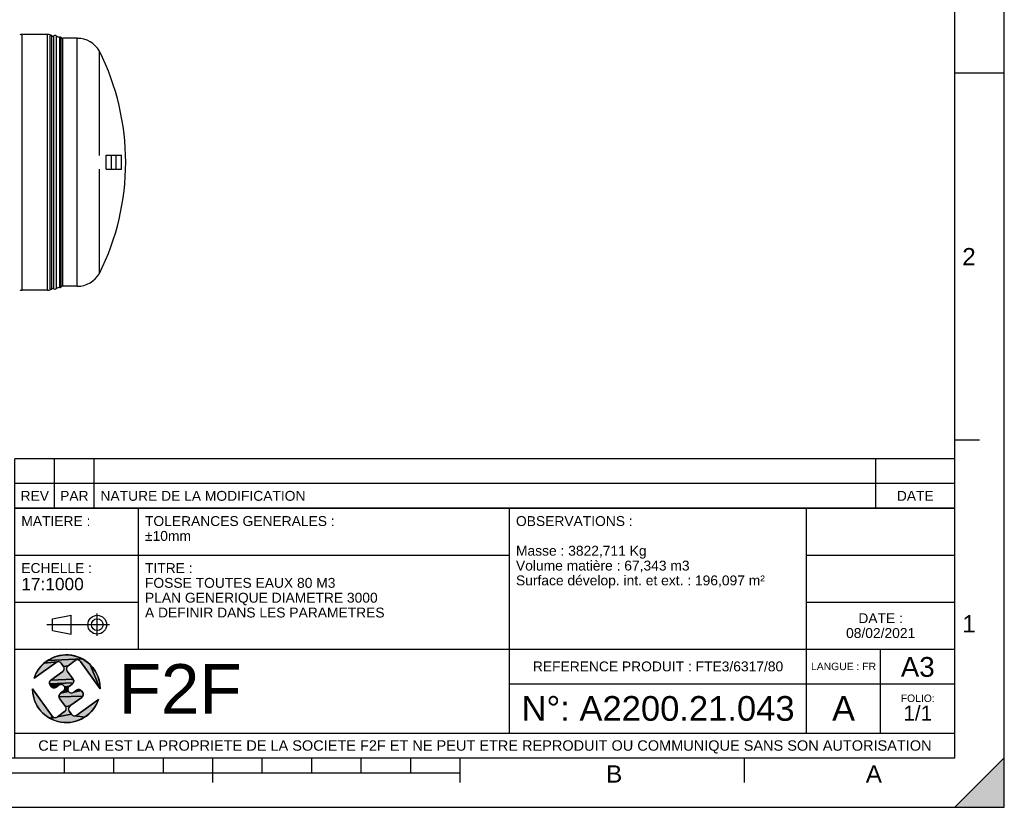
# Model space of a CAD drawing. Header units: millimetres. Extents: x 0 to 420, y 0 to 297.
# Tile 17 of 28: x 221 to 420, y 0 to 159. Entities that reach past the tile are written whole.
import ezdxf

# ---------------------------------------------------------------- set-up
doc = ezdxf.new("R2010")
doc.units = ezdxf.units.MM
doc.header["$LTSCALE"] = 23.1
doc.layers.get('0').update_dxf_attribs({"linetype": 'CONTINUOUS'})
doc.layers.add('AXES_REF', color=7, linetype='CONTINUOUS')
doc.layers.add('SURFACES', color=7, linetype='CONTINUOUS')
doc.styles.get("Standard").update_dxf_attribs({"font": 'arial.ttf'})
doc.styles.add('TEXTSTYLE_2', font='arial.ttf')

# ---------------------------------------------------------------- blocks, each defined once
blk = doc.blocks.new('MARGEA3_BL0', base_point=(210.000078, 148.5))
at = {"color": 7, "linetype": 'Continuous'}
for p, q in [((420, 0), (420, 296.999914)), ((420.000078, 0.000001), (420.000078, 297.000001)), ((410.000078, 10.000001), (410.000078, 287.000001)), ((420.000078, 148.500001), (410.000078, 148.500001)), ((415.000078, 74.250001), (410.000078, 74.250001)), ((10.000078, 10.000001), (410.000078, 10.000001)), ((230.000078, 7.000001), (230.000078, 10.000001)), ((240.000078, 7.000001), (240.000078, 10.000001)), ((250.000078, 7.000001), (250.000078, 10.000001)), ((260.000078, 5.000001), (260.000078, 10.000001)), ((270.000078, 7.000001), (270.000078, 10.000001)), ((280.000078, 7.000001), (280.000078, 10.000001)), ((290.000078, 7.000001), (290.000078, 10.000001)), ((300.000078, 7.000001), (300.000078, 10.000001)), ((310.000078, 5.000001), (310.000078, 10.000001)), ((367.500078, 5.000001), (367.500078, 10.000001)), ((420, 10), (410, 0)), ((420, 10), (410, 0)), ((420.000078, 10.000001), (410.000078, 0.000001)), ((420, 0), (420, 10)), ((420.000078, 0.000001), (420.000078, 10.000001)), ((110.000078, 7.000001), (310.000078, 7.000001)), ((0.000078, 0), (420.000078, 0)), ((410, 0), (420, 0)), ((410.000078, 0.000001), (420.000078, 0.000001))]:
    blk.add_line(p, q, dxfattribs=at)
blk.add_solid([(420, 10), (410, 0), (420, 0)], dxfattribs=at)
at = {"color": 7, "linetype": 'Continuous', "style": 'TEXTSTYLE_2', "oblique": 0.00001872}
for s, p in [('2', (411.500078, 109.625001)), ('1', (411.500078, 35.375001)), ('B', (339.500078, 5.000001)), ('A', (392.000078, 5.000001))]:
    blk.add_text(s, height=3.5, dxfattribs=at).set_placement(p)
blk = doc.blocks.new('ISO_BL2', base_point=(232.75, 36.94))
at = {"color": 2, "linetype": 'Continuous'}
for p, q in [((227.55, 38.13), (231.35, 38.84)), ((227.55, 35.76), (227.55, 38.13)), ((231.35, 35.04), (231.35, 38.84)), ((236.63, 34.66), (236.63, 39.22)), ((239.09, 36.94), (226.41, 36.94)), ((227.55, 35.76), (231.35, 35.04))]:
    blk.add_line(p, q, dxfattribs=at)
for radius in [1.9, 1.18]:
    blk.add_circle((236.63, 36.94), radius, dxfattribs=at)
blk = doc.blocks.new('LOGO-F2F-A3_BL3', base_point=(230.38, 23.99))
at = {"linetype": 'Continuous'}
for points in [[(232.34, 29.76), (232.19, 29.68), (230.73, 28.62), (229.81, 28.51), (229.34, 29.16), (229.23, 29.28), (229.09, 29.38), (228.93, 29.44), (228.77, 29.47), (228.6, 29.45), (225.89, 29.16), (226.63, 29.71), (233.64, 30.01), (234.42, 29.52), (235.12, 28.93), (237.23, 23.99), (233.24, 29.51), (233.13, 29.63), (232.99, 29.73), (232.83, 29.79), (232.67, 29.82), (232.5, 29.81)], [(229.18, 30.73), (230.09, 30.83), (231.01, 30.81), (231.92, 30.66), (232.8, 30.39), (233.64, 30.01), (226.63, 29.71), (227.43, 30.17), (228.28, 30.51)], [(228.29, 29.32), (223.88, 26.13), (224.22, 26.98), (224.68, 27.78), (225.24, 28.51), (225.89, 29.16), (228.6, 29.45), (228.44, 29.41)], [(230.61, 28.51), (230.51, 28.37), (230.45, 28.21), (230.42, 28.05), (230.43, 27.88), (230.48, 27.72), (230.56, 27.57), (231.74, 25.95), (227.26, 25.74), (229.64, 27.46), (229.76, 27.57), (229.86, 27.71), (229.92, 27.87), (229.95, 28.03), (229.94, 28.2), (229.89, 28.36), (229.81, 28.51), (230.73, 28.62)], [(237.17, 24.9), (237.23, 23.99), (235.12, 28.93), (235.74, 28.25), (236.27, 27.49), (236.68, 26.67), (236.99, 25.81)], [(231.82, 25.81), (231.87, 25.65), (231.88, 25.48), (231.85, 25.31), (231.79, 25.16), (226.96, 25), (226.95, 25.17), (226.98, 25.33), (227.04, 25.49), (227.14, 25.63), (227.26, 25.74), (231.74, 25.95)], [(223.59, 23.07), (223.53, 23.99), (227.53, 18.46), (227.64, 18.34), (227.13, 17.96), (226.35, 18.45), (225.64, 19.04), (225.02, 19.72), (224.5, 20.48), (224.08, 21.3), (223.78, 22.17)], [(231.69, 25.02), (231.57, 24.91), (231, 24.5), (230.01, 24.38), (229.93, 24.52), (229.82, 24.65), (229.68, 24.74), (229.53, 24.81), (229.36, 24.83), (227.01, 24.84), (226.96, 25), (231.79, 25.16)], [(229.03, 24.77), (228.88, 24.69), (228.32, 24.28), (228.17, 24.2), (228.01, 24.15), (227.84, 24.14), (227.68, 24.17), (227.52, 24.23), (227.38, 24.33), (227.27, 24.45), (227.09, 24.69), (227.01, 24.84), (229.36, 24.83), (229.19, 24.82)], [(230.88, 24.38), (230.78, 24.24), (230.72, 24.09), (230.69, 23.92), (230.7, 23.76), (230.75, 23.59), (230.83, 23.45), (229.2, 23.07), (229.76, 23.48), (229.89, 23.59), (229.98, 23.73), (230.05, 23.88), (230.07, 24.05), (230.06, 24.22), (230.01, 24.38), (231, 24.5)], [(233.49, 23.52), (233.67, 23.28), (233.75, 23.13), (233.8, 22.97), (233.81, 22.8), (233.79, 22.64), (233.72, 22.48), (228.9, 22.33), (228.89, 22.49), (228.91, 22.66), (228.98, 22.82), (229.07, 22.95), (229.2, 23.07), (230.83, 23.45), (230.95, 23.32), (231.08, 23.23), (231.24, 23.16), (231.41, 23.14), (231.57, 23.15), (231.73, 23.2), (231.88, 23.28), (233.38, 23.65)], [(233.63, 22.34), (233.5, 22.23), (231.12, 20.51), (230.2, 20.4), (229.03, 22.02), (228.95, 22.16), (228.9, 22.33), (233.72, 22.48)], [(232.92, 23.83), (233.09, 23.8), (233.24, 23.74), (233.38, 23.65), (231.88, 23.28), (232.45, 23.69), (232.59, 23.77), (232.75, 23.82)], [(231, 20.4), (230.9, 20.26), (230.84, 20.1), (230.82, 19.94), (230.83, 19.77), (230.87, 19.61), (230.96, 19.46), (231.43, 18.82), (228.57, 18.3), (230.03, 19.35), (230.16, 19.46), (230.25, 19.6), (230.32, 19.76), (230.34, 19.92), (230.33, 20.09), (230.28, 20.25), (230.2, 20.4), (231.12, 20.51)], [(234.87, 18.81), (234.14, 18.26), (232.17, 18.52), (232.33, 18.57), (232.47, 18.65), (236.89, 21.84), (236.54, 20.99), (236.09, 20.19), (235.53, 19.46)], [(232, 18.51), (232.17, 18.52), (234.14, 18.26), (233.34, 17.81), (232.48, 17.47), (231.59, 17.24), (230.67, 17.14), (229.75, 17.16), (228.85, 17.31), (227.96, 17.58), (227.13, 17.96), (228.1, 18.15), (228.27, 18.17), (228.43, 18.21), (228.57, 18.3), (231.43, 18.82), (231.54, 18.69), (231.68, 18.6), (231.83, 18.53)], [(228.1, 18.15), (227.13, 17.96), (227.64, 18.34), (227.78, 18.24), (227.93, 18.18)]]:
    blk.add_hatch(color=2, dxfattribs=at).paths.add_polyline_path(points)
at = {"color": 2, "linetype": 'Continuous'}
for p, q in [((226.63, 29.71), (227.43, 30.17)), ((233.64, 30.01), (226.63, 29.71)), ((227.43, 30.17), (228.28, 30.51)), ((228.28, 30.51), (229.18, 30.73)), ((229.18, 30.73), (230.09, 30.83)), ((230.09, 30.83), (231.01, 30.81)), ((231.01, 30.81), (231.92, 30.66)), ((231.92, 30.66), (232.8, 30.39)), ((232.8, 30.39), (233.64, 30.01)), ((233.64, 30.01), (234.42, 29.52)), ((224.68, 27.78), (225.24, 28.51)), ((225.24, 28.51), (225.89, 29.16)), ((225.89, 29.16), (226.63, 29.71)), ((228.6, 29.45), (225.89, 29.16)), ((228.44, 29.41), (228.29, 29.32)), ((228.6, 29.45), (228.44, 29.41)), ((228.77, 29.47), (228.6, 29.45)), ((228.93, 29.44), (228.77, 29.47)), ((229.09, 29.38), (228.93, 29.44)), ((229.23, 29.28), (229.09, 29.38)), ((229.34, 29.16), (229.23, 29.28)), ((230.73, 28.62), (229.81, 28.51)), ((229.89, 28.36), (229.81, 28.51)), ((229.94, 28.2), (229.89, 28.36)), ((229.92, 27.87), (229.95, 28.03)), ((229.95, 28.03), (229.94, 28.2)), ((230.45, 28.21), (230.42, 28.05)), ((230.42, 28.05), (230.43, 27.88)), ((230.43, 27.88), (230.48, 27.72)), ((230.51, 28.37), (230.45, 28.21)), ((230.61, 28.51), (230.51, 28.37)), ((230.73, 28.62), (230.61, 28.51)), ((232.34, 29.76), (232.19, 29.68)), ((232.5, 29.81), (232.34, 29.76)), ((232.67, 29.82), (232.5, 29.81)), ((232.83, 29.79), (232.67, 29.82)), ((232.99, 29.73), (232.83, 29.79)), ((233.13, 29.63), (232.99, 29.73)), ((233.24, 29.51), (233.13, 29.63)), ((234.42, 29.52), (235.12, 28.93)), ((235.12, 28.93), (237.23, 23.99)), ((235.12, 28.93), (235.74, 28.25)), ((235.74, 28.25), (236.27, 27.49)), ((223.88, 26.13), (224.22, 26.98)), ((224.22, 26.98), (224.68, 27.78)), ((231.74, 25.95), (227.26, 25.74)), ((229.64, 27.46), (229.76, 27.57)), ((229.76, 27.57), (229.86, 27.71)), ((229.86, 27.71), (229.92, 27.87)), ((230.48, 27.72), (230.56, 27.57)), ((231.74, 25.95), (231.82, 25.81)), ((236.27, 27.49), (236.68, 26.67)), ((236.68, 26.67), (236.99, 25.81)), ((223.59, 23.07), (223.53, 23.99)), ((226.95, 25.17), (226.98, 25.33)), ((226.96, 25), (226.95, 25.17)), ((231.79, 25.16), (226.96, 25)), ((227.01, 24.84), (226.96, 25)), ((226.98, 25.33), (227.04, 25.49)), ((227.09, 24.69), (227.01, 24.84)), ((229.36, 24.83), (227.01, 24.84)), ((227.04, 25.49), (227.14, 25.63)), ((227.14, 25.63), (227.26, 25.74)), ((227.38, 24.33), (227.27, 24.45)), ((227.52, 24.23), (227.38, 24.33)), ((227.68, 24.17), (227.52, 24.23)), ((227.84, 24.14), (227.68, 24.17)), ((228.01, 24.15), (227.84, 24.14)), ((228.17, 24.2), (228.01, 24.15)), ((228.32, 24.28), (228.17, 24.2)), ((229.03, 24.77), (228.88, 24.69)), ((229.19, 24.82), (229.03, 24.77)), ((229.36, 24.83), (229.19, 24.82)), ((229.53, 24.81), (229.36, 24.83)), ((229.68, 24.74), (229.53, 24.81)), ((229.82, 24.65), (229.68, 24.74)), ((229.93, 24.52), (229.82, 24.65)), ((230.01, 24.38), (229.93, 24.52)), ((231, 24.5), (230.01, 24.38)), ((230.06, 24.22), (230.01, 24.38)), ((230.05, 23.88), (230.07, 24.05)), ((230.07, 24.05), (230.06, 24.22)), ((230.72, 24.09), (230.69, 23.92)), ((230.69, 23.92), (230.7, 23.76)), ((230.78, 24.24), (230.72, 24.09)), ((230.88, 24.38), (230.78, 24.24)), ((231, 24.5), (230.88, 24.38)), ((231.69, 25.02), (231.57, 24.91)), ((231.79, 25.16), (231.69, 25.02)), ((231.85, 25.31), (231.79, 25.16)), ((231.82, 25.81), (231.87, 25.65)), ((231.88, 25.48), (231.85, 25.31)), ((231.87, 25.65), (231.88, 25.48)), ((236.99, 25.81), (237.17, 24.9)), ((237.17, 24.9), (237.23, 23.99)), ((223.78, 22.17), (223.59, 23.07)), ((224.08, 21.3), (223.78, 22.17)), ((228.89, 22.49), (228.91, 22.66)), ((228.9, 22.33), (228.89, 22.49)), ((233.72, 22.48), (228.9, 22.33)), ((228.95, 22.16), (228.9, 22.33)), ((228.91, 22.66), (228.98, 22.82)), ((229.03, 22.02), (228.95, 22.16)), ((228.98, 22.82), (229.07, 22.95)), ((229.07, 22.95), (229.2, 23.07)), ((230.83, 23.45), (229.2, 23.07)), ((229.76, 23.48), (229.89, 23.59)), ((229.89, 23.59), (229.98, 23.73)), ((229.98, 23.73), (230.05, 23.88)), ((230.7, 23.76), (230.75, 23.59)), ((230.75, 23.59), (230.83, 23.45)), ((230.83, 23.45), (230.95, 23.32)), ((230.95, 23.32), (231.08, 23.23)), ((231.08, 23.23), (231.24, 23.16)), ((231.24, 23.16), (231.41, 23.14)), ((231.41, 23.14), (231.57, 23.15)), ((231.57, 23.15), (231.73, 23.2)), ((231.73, 23.2), (231.88, 23.28)), ((233.38, 23.65), (231.88, 23.28)), ((232.45, 23.69), (232.59, 23.77)), ((232.59, 23.77), (232.75, 23.82)), ((232.75, 23.82), (232.92, 23.83)), ((232.92, 23.83), (233.09, 23.8)), ((233.09, 23.8), (233.24, 23.74)), ((233.24, 23.74), (233.38, 23.65)), ((233.38, 23.65), (233.49, 23.52)), ((233.63, 22.34), (233.5, 22.23)), ((233.72, 22.48), (233.63, 22.34)), ((233.67, 23.28), (233.75, 23.13)), ((233.79, 22.64), (233.72, 22.48)), ((233.75, 23.13), (233.8, 22.97)), ((233.81, 22.8), (233.79, 22.64)), ((233.8, 22.97), (233.81, 22.8)), ((224.5, 20.48), (224.08, 21.3)), ((225.02, 19.72), (224.5, 20.48)), ((231.12, 20.51), (230.2, 20.4)), ((230.28, 20.25), (230.2, 20.4)), ((230.33, 20.09), (230.28, 20.25)), ((230.32, 19.76), (230.34, 19.92)), ((230.34, 19.92), (230.33, 20.09)), ((230.84, 20.1), (230.82, 19.94)), ((230.82, 19.94), (230.83, 19.77)), ((230.9, 20.26), (230.84, 20.1)), ((231, 20.4), (230.9, 20.26)), ((231.12, 20.51), (231, 20.4)), ((236.09, 20.19), (235.53, 19.46)), ((236.54, 20.99), (236.09, 20.19)), ((236.89, 21.84), (236.54, 20.99)), ((225.64, 19.04), (225.02, 19.72)), ((226.35, 18.45), (225.64, 19.04)), ((227.13, 17.96), (226.35, 18.45)), ((227.64, 18.34), (227.13, 17.96)), ((228.1, 18.15), (227.13, 17.96)), ((227.96, 17.58), (227.13, 17.96)), ((227.53, 18.46), (227.64, 18.34)), ((227.64, 18.34), (227.78, 18.24)), ((227.78, 18.24), (227.93, 18.18)), ((227.93, 18.18), (228.1, 18.15)), ((228.1, 18.15), (228.27, 18.17)), ((228.27, 18.17), (228.43, 18.21)), ((228.43, 18.21), (228.57, 18.3)), ((231.43, 18.82), (228.57, 18.3)), ((230.03, 19.35), (230.16, 19.46)), ((230.16, 19.46), (230.25, 19.6)), ((230.25, 19.6), (230.32, 19.76)), ((230.83, 19.77), (230.87, 19.61)), ((230.87, 19.61), (230.96, 19.46)), ((231.43, 18.82), (231.54, 18.69)), ((231.54, 18.69), (231.68, 18.6)), ((231.68, 18.6), (231.83, 18.53)), ((231.83, 18.53), (232, 18.51)), ((232, 18.51), (232.17, 18.52)), ((232.17, 18.52), (232.33, 18.57)), ((234.14, 18.26), (232.17, 18.52)), ((232.33, 18.57), (232.47, 18.65)), ((234.14, 18.26), (233.34, 17.81)), ((234.87, 18.81), (234.14, 18.26)), ((235.53, 19.46), (234.87, 18.81)), ((228.85, 17.31), (227.96, 17.58)), ((229.75, 17.16), (228.85, 17.31)), ((230.67, 17.14), (229.75, 17.16)), ((231.59, 17.24), (230.67, 17.14)), ((232.48, 17.47), (231.59, 17.24)), ((233.34, 17.81), (232.48, 17.47))]:
    blk.add_line(p, q, dxfattribs=at)
at = {"color": 7, "linetype": 'Continuous'}
for p, q in [((223.88, 26.13), (228.29, 29.32)), ((229.34, 29.16), (229.81, 28.51)), ((230.73, 28.62), (232.19, 29.68)), ((233.24, 29.51), (237.23, 23.99)), ((229.64, 27.46), (227.26, 25.74)), ((231.74, 25.95), (230.56, 27.57)), ((227.53, 18.46), (223.53, 23.99)), ((227.09, 24.69), (227.27, 24.45)), ((228.32, 24.28), (228.88, 24.69)), ((231, 24.5), (231.57, 24.91)), ((229.03, 22.02), (230.2, 20.4)), ((229.76, 23.48), (229.2, 23.07)), ((231.12, 20.51), (233.5, 22.23)), ((232.45, 23.69), (231.88, 23.28)), ((233.67, 23.28), (233.49, 23.52)), ((236.89, 21.84), (232.47, 18.65)), ((230.03, 19.35), (228.57, 18.3)), ((231.43, 18.82), (230.96, 19.46))]:
    blk.add_line(p, q, dxfattribs=at)
at = {"color": 2, "linetype": 'Continuous'}
for points in [[(232.34, 29.76), (232.19, 29.68), (230.73, 28.62), (229.81, 28.51), (229.34, 29.16), (229.23, 29.28), (229.09, 29.38), (228.93, 29.44), (228.77, 29.47), (228.6, 29.45), (225.89, 29.16), (226.63, 29.71), (233.64, 30.01), (234.42, 29.52), (235.12, 28.93), (237.23, 23.99), (233.24, 29.51), (233.13, 29.63), (232.99, 29.73), (232.83, 29.79), (232.67, 29.82), (232.5, 29.81), (232.34, 29.76)], [(229.18, 30.73), (230.09, 30.83), (231.01, 30.81), (231.92, 30.66), (232.8, 30.39), (233.64, 30.01), (226.63, 29.71), (227.43, 30.17), (228.28, 30.51), (229.18, 30.73)], [(228.29, 29.32), (223.88, 26.13), (224.22, 26.98), (224.68, 27.78), (225.24, 28.51), (225.89, 29.16), (228.6, 29.45), (228.44, 29.41), (228.29, 29.32)], [(230.61, 28.51), (230.51, 28.37), (230.45, 28.21), (230.42, 28.05), (230.43, 27.88), (230.48, 27.72), (230.56, 27.57), (231.74, 25.95), (227.26, 25.74), (229.64, 27.46), (229.76, 27.57), (229.86, 27.71), (229.92, 27.87), (229.95, 28.03), (229.94, 28.2), (229.89, 28.36), (229.81, 28.51), (230.73, 28.62), (230.61, 28.51)], [(237.17, 24.9), (237.23, 23.99), (235.12, 28.93), (235.74, 28.25), (236.27, 27.49), (236.68, 26.67), (236.99, 25.81), (237.17, 24.9)], [(231.82, 25.81), (231.87, 25.65), (231.88, 25.48), (231.85, 25.31), (231.79, 25.16), (226.96, 25), (226.95, 25.17), (226.98, 25.33), (227.04, 25.49), (227.14, 25.63), (227.26, 25.74), (231.74, 25.95), (231.82, 25.81)], [(223.59, 23.07), (223.53, 23.99), (227.53, 18.46), (227.64, 18.34), (227.13, 17.96), (226.35, 18.45), (225.64, 19.04), (225.02, 19.72), (224.5, 20.48), (224.08, 21.3), (223.78, 22.17), (223.59, 23.07)], [(231.69, 25.02), (231.57, 24.91), (231, 24.5), (230.01, 24.38), (229.93, 24.52), (229.82, 24.65), (229.68, 24.74), (229.53, 24.81), (229.36, 24.83), (227.01, 24.84), (226.96, 25), (231.79, 25.16), (231.69, 25.02)], [(229.03, 24.77), (228.88, 24.69), (228.32, 24.28), (228.17, 24.2), (228.01, 24.15), (227.84, 24.14), (227.68, 24.17), (227.52, 24.23), (227.38, 24.33), (227.27, 24.45), (227.09, 24.69), (227.01, 24.84), (229.36, 24.83), (229.19, 24.82), (229.03, 24.77)], [(230.88, 24.38), (230.78, 24.24), (230.72, 24.09), (230.69, 23.92), (230.7, 23.76), (230.75, 23.59), (230.83, 23.45), (229.2, 23.07), (229.76, 23.48), (229.89, 23.59), (229.98, 23.73), (230.05, 23.88), (230.07, 24.05), (230.06, 24.22), (230.01, 24.38), (231, 24.5), (230.88, 24.38)], [(233.49, 23.52), (233.67, 23.28), (233.75, 23.13), (233.8, 22.97), (233.81, 22.8), (233.79, 22.64), (233.72, 22.48), (228.9, 22.33), (228.89, 22.49), (228.91, 22.66), (228.98, 22.82), (229.07, 22.95), (229.2, 23.07), (230.83, 23.45), (230.95, 23.32), (231.08, 23.23), (231.24, 23.16), (231.41, 23.14), (231.57, 23.15), (231.73, 23.2), (231.88, 23.28), (233.38, 23.65), (233.49, 23.52)], [(233.63, 22.34), (233.5, 22.23), (231.12, 20.51), (230.2, 20.4), (229.03, 22.02), (228.95, 22.16), (228.9, 22.33), (233.72, 22.48), (233.63, 22.34)], [(232.92, 23.83), (233.09, 23.8), (233.24, 23.74), (233.38, 23.65), (231.88, 23.28), (232.45, 23.69), (232.59, 23.77), (232.75, 23.82), (232.92, 23.83)], [(231, 20.4), (230.9, 20.26), (230.84, 20.1), (230.82, 19.94), (230.83, 19.77), (230.87, 19.61), (230.96, 19.46), (231.43, 18.82), (228.57, 18.3), (230.03, 19.35), (230.16, 19.46), (230.25, 19.6), (230.32, 19.76), (230.34, 19.92), (230.33, 20.09), (230.28, 20.25), (230.2, 20.4), (231.12, 20.51), (231, 20.4)], [(234.87, 18.81), (234.14, 18.26), (232.17, 18.52), (232.33, 18.57), (232.47, 18.65), (236.89, 21.84), (236.54, 20.99), (236.09, 20.19), (235.53, 19.46), (234.87, 18.81)], [(232, 18.51), (232.17, 18.52), (234.14, 18.26), (233.34, 17.81), (232.48, 17.47), (231.59, 17.24), (230.67, 17.14), (229.75, 17.16), (228.85, 17.31), (227.96, 17.58), (227.13, 17.96), (228.1, 18.15), (228.27, 18.17), (228.43, 18.21), (228.57, 18.3), (231.43, 18.82), (231.54, 18.69), (231.68, 18.6), (231.83, 18.53), (232, 18.51)], [(228.1, 18.15), (227.13, 17.96), (227.64, 18.34), (227.78, 18.24), (227.93, 18.18), (228.1, 18.15)]]:
    blk.add_lwpolyline(points, dxfattribs=at)
at = {"color": 7, "linetype": 'Continuous'}
for centre, radius, start, end in [((230.38, 23.99), 6.85, 0, 161.7653), ((228.73, 28.72), 0.75, 35.8827, 125.8827), ((229.2, 28.07), 0.75, 305.8827, 35.8827), ((231.17, 28.01), 0.75, 125.8827, 215.8827), ((232.63, 29.07), 0.75, 35.8827, 125.8827), ((231.13, 25.51), 0.75, 305.8827, 35.8827), ((230.38, 23.99), 6.85, 180, 341.7653), ((227.7, 25.13), 0.75, 125.8827, 215.8827), ((227.88, 24.89), 0.75, 215.8827, 305.8827), ((229.32, 24.08), 0.75, 305.8827, 125.8827), ((231.44, 23.89), 0.75, 125.8827, 305.8827), ((229.64, 22.46), 0.75, 125.8827, 215.8827), ((232.89, 23.08), 0.75, 35.8827, 125.8827), ((233.06, 22.84), 0.75, 305.8827, 35.8827), ((229.59, 19.96), 0.75, 305.8827, 35.8827), ((231.56, 19.9), 0.75, 125.8827, 215.8827), ((228.13, 18.9), 0.75, 215.8827, 305.8827), ((232.03, 19.26), 0.75, 215.8827, 305.8827)]:
    blk.add_arc(centre, radius, start, end, dxfattribs=at)
blk = doc.blocks.new('*T5')
at = {"color": 2, "linetype": 'Continuous'}
for p, q in [((0, 0), (0, 50.5)), ((0, 50.5), (190, 50.5)), ((25, 22), (25, 50.5)), ((100, 5), (100, 50.5)), ((160, 5), (160, 50.5)), ((190, 0), (190, 50.5)), ((0, 41), (100, 41)), ((160, 41), (190, 41)), ((0, 31.5), (25, 31.5)), ((160, 31.5), (190, 31.5)), ((0, 22), (190, 22)), ((175, 5), (175, 22)), ((100, 15), (190, 15)), ((0, 5), (190, 5)), ((0, 0), (190, 0))]:
    blk.add_line(p, q, dxfattribs=at)
at = {"color": 5, "linetype": 'Continuous', "line_spacing_factor": 0.9}
for s, insert, char_height, width, attachment_point in [('MATIERE :\\P ', (1.28, 48.9), 2, 27.8662, 1), ('TOLERANCES GENERALES :\\P±10mm', (26.28, 48.9), 2, 76.5502, 1), ('OBSERVATIONS :\\P \\PMasse : 3822,711 Kg\\PVolume matière : 67,343 m3\\PSurface dévelop. int. et ext. : 196,097 m²', (101.28, 48.9), 2, 100.5056, 1), ('ECHELLE :\\P\\H2.5;17:1000', (1.28, 39.4), 2, 28.5204, 1), ('TITRE :\\PFOSSE TOUTES EAUX 80 M3\\PPLAN GENERIQUE DIAMETRE 3000\\PA DEFINIR DANS LES PARAMETRES', (26.28, 39.4), 2, 96.6543, 1), ('DATE :\\P08/02/2021', (175, 29.25), 2, 27.9554, 2), ('A3', (182.5, 20.4), 4, 13.6506, 2), ('REFERENCE PRODUIT : FTE3/6317/80', (130, 19.5), 2, 101.0558, 2), ('LANGUE : FR', (167.5, 19.25), 1.5, 26.2639, 2), ('N°: A2200.21.043', (130, 12.5), 5, 110.3346, 2), ('A', (167.5, 12.5), 5, 9.2937, 2), ('FOLIO:  \\P\\H3.0;1/1', (182.5, 12.81), 1.5, 16.0372, 2), ('CE PLAN EST LA PROPRIETE DE LA SOCIETE F2F ET NE PEUT ETRE REPRODUIT OU COMMUNIQUE SANS SON AUTORISATION', (95, 3.55), 2.1, 360.4506, 2)]:
    blk.add_mtext(s, dxfattribs=dict(at, insert=insert, char_height=char_height, width=width, attachment_point=attachment_point))
blk = doc.blocks.new('*T6')
at = {"color": 2, "linetype": 'Continuous'}
for p, q in [((190, 10), (0, 10)), ((0, 0), (0, 10)), ((8, 0), (8, 10)), ((16, 0), (16, 10)), ((174, 0), (174, 10)), ((190, 0), (190, 10)), ((190, 5), (0, 5)), ((190, 0), (0, 0))]:
    blk.add_line(p, q, dxfattribs=at)
at = {"color": 5, "linetype": 'Continuous', "char_height": 2, "line_spacing_factor": 0.9}
for s, insert, width, attachment_point in [('REV', (4, 3.5), 11.4647, 2), ('PAR', (12, 3.5), 11.4647, 2), ('NATURE DE LA MODIFICATION', (17.28, 3.5), 82.7212, 1), ('DATE', (182, 3.5), 14.8699, 2)]:
    blk.add_mtext(s, dxfattribs=dict(at, insert=insert, width=width, attachment_point=attachment_point))

msp = doc.modelspace()

# ---------------------------------------------------------------- linework, layer by layer
at = {"color": 7, "linetype": 'Continuous'}
for p, q in [((420, 0), (420, 297)), ((226.57, 156.34), (221.47, 156.34)), ((227.42, 104.77), (227.42, 156.17)), ((238.46, 129.06), (238.46, 131.88)), ((239.54, 131.92), (239.5, 131.92)), ((239.5, 129.02), (239.5, 131.92)), ((239.54, 129.02), (239.54, 131.92)), ((240.47, 131.92), (240.44, 131.92)), ((240.44, 129.02), (240.44, 131.92)), ((240.47, 129.02), (240.47, 131.92)), ((241.52, 129.06), (241.52, 131.88)), ((239.54, 129.02), (239.5, 129.02)), ((240.47, 129.02), (240.44, 129.02)), ((226.57, 104.6), (221.47, 104.6)), ((0, 0), (420, 0))]:
    msp.add_line(p, q, dxfattribs=at)
at = {"color": 9, "linetype": 'Continuous'}
for p, q in [((221.47, 104.6), (221.47, 156.34)), ((226.57, 104.6), (226.57, 156.34)), ((227.1, 104.7), (227.1, 156.24)), ((238.46, 129.05), (238.46, 131.89)), ((241.51, 129.05), (241.51, 131.89))]:
    msp.add_line(p, q, dxfattribs=at)
at = {"color": 7, "linetype": 'Continuous'}
for centre, radius, start, end in [((221.47, 154.98), 1.36, 90, 112.6199), ((226.57, 154.98), 1.36, 67.3801, 90), ((227.42, 157.02), 0.85, 247.3801, 270), ((238.46, 131.88), 0.0085, 90, 180), ((241.51, 131.88), 0.0085, 0, 90), ((238.46, 129.06), 0.0085, 180, 270), ((241.51, 129.06), 0.0085, 270, 360), ((221.47, 105.96), 1.36, 247.3801, 270), ((226.57, 105.96), 1.36, 270, 292.6199), ((227.42, 103.92), 0.85, 90, 112.6199)]:
    msp.add_arc(centre, radius, start, end, dxfattribs=at)
at = {"layer": 'AXES_REF', "color": 7, "linetype": 'Continuous'}
for p, q in [((238.46, 131.89), (239.5, 131.89)), ((239.54, 131.89), (240.44, 131.89)), ((240.47, 131.89), (241.51, 131.89)), ((238.46, 129.05), (239.5, 129.05)), ((239.54, 129.05), (240.44, 129.05)), ((240.47, 129.05), (241.51, 129.05))]:
    msp.add_line(p, q, dxfattribs=at)
at = {"layer": 'SURFACES', "color": 9, "linetype": 'Continuous'}
for p, q in [((227.83, 104.86), (227.83, 156.08)), ((228.42, 104.93), (228.42, 156.01)), ((229.32, 105.24), (229.32, 155.7)), ((229.69, 105.4), (229.69, 155.55)), ((232.6, 105.4), (232.6, 155.55))]:
    msp.add_line(p, q, dxfattribs=at)
at = {"layer": 'SURFACES', "color": 7, "linetype": 'Continuous'}
for p, q in [((229.05, 105.14), (229.05, 155.8)), ((232.6, 155.55), (229.69, 155.55)), ((237.06, 131.83), (237.06, 152.97)), ((237.06, 107.97), (237.06, 129.11)), ((232.6, 105.4), (229.69, 105.4))]:
    msp.add_line(p, q, dxfattribs=at)
for centre, radius, start, end in [((227.42, 156.82), 0.85, 269.9998, 298.955), ((228.08, 155.63), 0.51, 48.3599, 118.955), ((228.99, 156.65), 0.85, 228.3484, 270.3563), ((228.99, 156.65), 0.85, 270.3258, 274.5826), ((229.08, 155.46), 0.34, 44.427, 94.4392), ((229.69, 156.06), 0.51, 224.427, 270), ((232.6, 150.39), 5.15, 30.0318, 90.0076), ((192.09, 130.47), 50.29, 333.4179, 26.5821), ((232.6, 110.55), 5.15, 269.9924, 329.9682), ((227.42, 104.12), 0.85, 61.045, 90.0002), ((228.08, 105.31), 0.51, 241.045, 311.6401), ((228.99, 104.29), 0.85, 89.6437, 131.6516), ((228.99, 104.29), 0.85, 85.4174, 89.6742), ((229.08, 105.48), 0.34, 265.5608, 315.573), ((229.69, 104.89), 0.51, 90, 135.573)]:
    msp.add_arc(centre, radius, start, end, dxfattribs=at)

# ---------------------------------------------------------------- block references
at = {"color": 7, "linetype": 'Continuous'}
msp.add_blockref('MARGEA3_BL0', (210, 148.5), dxfattribs=at)
for name, p in [('*T6', (220, 60.5)), ('*T5', (220, 10))]:
    msp.add_blockref(name, p)
at = {"color": 2, "linetype": 'Continuous'}
for name, p in [('ISO_BL2', (232.75, 36.94)), ('LOGO-F2F-A3_BL3', (230.38, 23.99))]:
    msp.add_blockref(name, p, dxfattribs=at)

# ---------------------------------------------------------------- texts
at = {"color": 5, "linetype": 'Continuous', "insert": (240.98, 28.96), "char_height": 10, "width": 24.7955, "attachment_point": 1, "line_spacing_factor": 0.9}
msp.add_mtext('F2F', dxfattribs=at)

doc.saveas('drawing.dxf')
